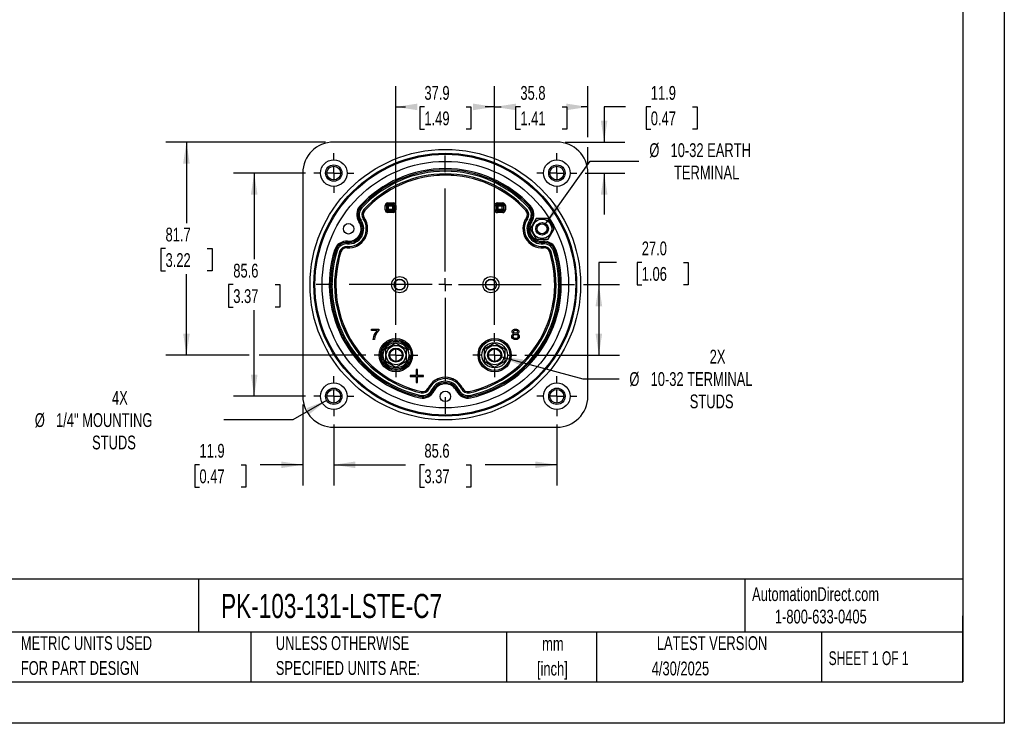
# Model space of a CAD drawing. Header units: millimetres. Extents: x 0 to 699, y 0 to 540.
# Tile 2 of 6: x 321 to 699, y 0 to 270. Entities that reach past the tile are written whole.
import ezdxf

# ---------------------------------------------------------------- set-up
doc = ezdxf.new("R2010")
doc.units = ezdxf.units.MM
doc.header["$LTSCALE"] = 2.5
doc.linetypes.add('CENTERX2', pattern=[20.32, 12.7, -2.54, 2.54, -2.54])
doc.layers.add('CENTER', color=40, linetype='CENTERX2')
doc.layers.add('DIMENSIONS', color=140, linetype='Continuous', lineweight=25)
doc.layers.add('TEXT', color=140, linetype='Continuous', lineweight=25)
doc.styles.add('SLDTEXTSTYLE0', font='TXT', dxfattribs={"width": 0.7})
doc.styles.add('SLDTEXTSTYLE1', font='TXT', dxfattribs={"width": 0.65})
doc.dimstyles.new('SLDDIMSTYLE0', dxfattribs={"dimtxt": 5.39502, "dimasz": 8.255, "dimexe": 0, "dimexo": 0.0625, "dimgap": 1.348755, "dimtad": 0, "dimtih": 1, "dimtoh": 1, "dimrnd": 1e-09, "dimzin": 12, "dimdsep": 46, "dimtxsty": 'SLDTEXTSTYLE0', "dimsah": 1, "dimcen": 0.09, "dimadec": 0, "dimazin": 3, "dimtfac": 1, "dimtofl": 0, "dimtmove": 0, "dimatfit": 3, "dimfxl": 0, "dimfrac": 2, "dimtolj": 1, "dimtzin": 12, "dimarcsym": 0})
doc.dimstyles.new('SLDDIMSTYLE3', dxfattribs={"dimtxt": 5.39502, "dimasz": 8.255, "dimexe": 0, "dimexo": 0.0625, "dimgap": 1.348755, "dimtad": 0, "dimtih": 1, "dimtoh": 1, "dimrnd": 1e-09, "dimzin": 4, "dimdsep": 46, "dimtxsty": 'SLDTEXTSTYLE0', "dimsah": 1, "dimcen": 0.09, "dimadec": 0, "dimazin": 1, "dimtfac": 1, "dimtofl": 0, "dimtmove": 0, "dimatfit": 3, "dimfxl": 0, "dimfrac": 2, "dimtolj": 1, "dimtzin": 12, "dimarcsym": 0})
doc.dimstyles.new('SLDDIMSTYLE4', dxfattribs={"dimtxt": 5.39502, "dimasz": 8.255, "dimexe": 0, "dimexo": 0.0625, "dimgap": 1.348755, "dimtad": 0, "dimtih": 1, "dimtoh": 1, "dimrnd": 1e-09, "dimzin": 12, "dimdsep": 46, "dimtxsty": 'SLDTEXTSTYLE0', "dimsah": 1, "dimcen": 0.09, "dimadec": 0, "dimazin": 3, "dimtfac": 1, "dimtmove": 0, "dimatfit": 0, "dimfxl": 0, "dimfrac": 2, "dimtolj": 1, "dimtzin": 12, "dimarcsym": 0})
doc.dimstyles.new('SLDDIMSTYLE6', dxfattribs={"dimtxt": 5.39502, "dimasz": 8.255, "dimexe": 0, "dimexo": 0.0625, "dimgap": 1.348755, "dimtad": 0, "dimtih": 1, "dimtoh": 1, "dimrnd": 1e-09, "dimzin": 12, "dimdsep": 46, "dimtxsty": 'SLDTEXTSTYLE0', "dimsah": 1, "dimcen": 0, "dimadec": 0, "dimazin": 3, "dimtfac": 1, "dimtofl": 0, "dimtmove": 0, "dimatfit": 3, "dimfxl": 0, "dimfrac": 2, "dimtolj": 1, "dimtzin": 12, "dimarcsym": 0})

# ---------------------------------------------------------------- blocks, each defined once
blk = doc.blocks.new('SW_NOTE_0_1')
at = {"layer": 'TEXT', "color": 0, "linetype": 'CENTERX2', "lineweight": 18, "char_height": 5.292, "attachment_point": 2, "style": 'SLDTEXTSTYLE0'}
for s, insert in [('mm', (7.11, 6.82)), ('[inch]', (6.9, -2.73))]:
    blk.add_mtext(s, dxfattribs=dict(at, insert=insert))
blk = doc.blocks.new('SW_NOTE_0_2')
at = {"layer": 'TEXT', "color": 0, "linetype": 'CENTERX2', "lineweight": 18, "char_height": 5.2917, "attachment_point": 1, "style": 'SLDTEXTSTYLE0'}
for s, insert in [('UNLESS OTHERWISE', (0, 6.82)), ('SPECIFIED UNITS ARE:', (0, -2.73))]:
    blk.add_mtext(s, dxfattribs=dict(at, insert=insert))
blk = doc.blocks.new('SW_NOTE_0_6')
at = {"layer": 'TEXT', "color": 0, "linetype": 'CENTERX2', "lineweight": 18, "char_height": 5.2917, "attachment_point": 1, "style": 'SLDTEXTSTYLE0'}
for s, insert in [('METRIC UNITS USED', (0, 6.82)), ('FOR PART DESIGN', (0, -2.73))]:
    blk.add_mtext(s, dxfattribs=dict(at, insert=insert))
blk = doc.blocks.new('_D_13')
at = {"layer": 'DIMENSIONS'}
for p, q in [((441.25, 114.64), (441.25, 91.22)), ((526.85, 114.64), (526.85, 91.22)), ((441.25, 99.16), (468.73, 99.16)), ((476.04, 99.16), (474.22, 99.16)), ((474.22, 99.16), (474.22, 90.58)), ((492.07, 99.16), (493.88, 99.16)), ((493.88, 99.16), (493.88, 90.58)), ((526.85, 99.16), (499.38, 99.16)), ((474.22, 90.58), (476.04, 90.58)), ((493.88, 90.58), (492.07, 90.58))]:
    blk.add_line(p, q, dxfattribs=at)
for points in [[(441.25, 99.16), (449.51, 97.89), (449.51, 100.43)], [(526.85, 99.16), (518.6, 100.43), (518.6, 97.89)]]:
    blk.add_solid(points, dxfattribs=at)
at = {"layer": 'DIMENSIONS', "char_height": 5.292, "attachment_point": 1, "style": 'SLDTEXTSTYLE0'}
for s, insert in [('85.6', (476.04, 107.19)), ('3.37', (476.04, 97.4))]:
    blk.add_mtext(s, dxfattribs=dict(at, insert=insert))
blk = doc.blocks.new('_D_14')
at = {"layer": 'DIMENSIONS'}
for p, q in [((553.16, 236.43), (544.98, 236.43)), ((544.98, 236.43), (544.98, 222.95)), ((562.89, 236.43), (561.07, 236.43)), ((561.07, 236.43), (561.07, 227.85)), ((578.92, 236.43), (580.73, 236.43)), ((580.73, 236.43), (580.73, 227.85)), ((561.07, 227.85), (562.89, 227.85)), ((580.73, 227.85), (578.92, 227.85)), ((530.08, 222.95), (552.92, 222.95)), ((537.67, 211.05), (552.92, 211.05)), ((544.98, 211.05), (544.98, 195.18))]:
    blk.add_line(p, q, dxfattribs=at)
for points in [[(544.98, 222.95), (546.25, 231.21), (543.71, 231.21)], [(544.98, 211.05), (543.71, 202.8), (546.25, 202.8)]]:
    blk.add_solid(points, dxfattribs=at)
at = {"layer": 'DIMENSIONS', "char_height": 5.292, "attachment_point": 1, "style": 'SLDTEXTSTYLE0'}
for s, insert in [('11.9', (562.89, 244.45)), ('0.47', (562.89, 234.67))]:
    blk.add_mtext(s, dxfattribs=dict(at, insert=insert))
blk = doc.blocks.new('_D_15')
at = {"layer": 'DIMENSIONS'}
for p, q in [((465.12, 152.79), (465.12, 244.36)), ((502.98, 152.79), (502.98, 244.36)), ((465.12, 236.43), (468.73, 236.43)), ((476.04, 236.43), (474.22, 236.43)), ((474.22, 236.43), (474.22, 227.85)), ((492.07, 236.43), (493.88, 236.43)), ((493.88, 236.43), (493.88, 227.85)), ((502.98, 236.43), (499.38, 236.43)), ((474.22, 227.85), (476.04, 227.85)), ((493.88, 227.85), (492.07, 227.85))]:
    blk.add_line(p, q, dxfattribs=at)
for points in [[(465.12, 236.43), (473.38, 235.16), (473.38, 237.7)], [(502.98, 236.43), (494.72, 237.7), (494.72, 235.16)]]:
    blk.add_solid(points, dxfattribs=at)
at = {"layer": 'DIMENSIONS', "char_height": 5.292, "attachment_point": 1, "style": 'SLDTEXTSTYLE0'}
for s, insert in [('37.9', (476.04, 244.45)), ('1.49', (476.04, 234.67))]:
    blk.add_mtext(s, dxfattribs=dict(at, insert=insert))
blk = doc.blocks.new('_D_16')
at = {"layer": 'DIMENSIONS'}
for p, q in [((502.98, 152.79), (502.98, 244.36)), ((538.75, 224.86), (538.75, 244.36)), ((502.98, 236.43), (505.54, 236.43)), ((512.85, 236.43), (511.04, 236.43)), ((511.04, 236.43), (511.04, 227.85)), ((528.88, 236.43), (530.69, 236.43)), ((530.69, 236.43), (530.69, 227.85)), ((538.75, 236.43), (536.19, 236.43)), ((511.04, 227.85), (512.85, 227.85)), ((530.69, 227.85), (528.88, 227.85)), ((538.75, 214.28), (538.75, 221.05))]:
    blk.add_line(p, q, dxfattribs=at)
for points in [[(502.98, 236.43), (511.23, 235.16), (511.23, 237.7)], [(538.75, 236.43), (530.5, 237.7), (530.5, 235.16)]]:
    blk.add_solid(points, dxfattribs=at)
at = {"layer": 'DIMENSIONS', "char_height": 5.292, "attachment_point": 1, "style": 'SLDTEXTSTYLE0'}
for s, insert in [('35.8', (512.85, 244.45)), ('1.41', (512.85, 234.67))]:
    blk.add_mtext(s, dxfattribs=dict(at, insert=insert))
blk = doc.blocks.new('_D_17')
at = {"layer": 'DIMENSIONS'}
for p, q in [((438.03, 222.95), (376.8, 222.95)), ((384.74, 222.95), (384.74, 191.87)), ((376.72, 182.09), (374.91, 182.09)), ((374.91, 182.09), (374.91, 173.51)), ((392.75, 182.09), (394.56, 182.09)), ((394.56, 182.09), (394.56, 173.51)), ((374.91, 173.51), (376.72, 173.51)), ((384.74, 141.22), (384.74, 172.31)), ((394.56, 173.51), (392.75, 173.51)), ((408.82, 141.22), (376.8, 141.22)), ((453.56, 141.22), (412.63, 141.22))]:
    blk.add_line(p, q, dxfattribs=at)
for points in [[(384.74, 222.95), (383.47, 214.7), (386.01, 214.7)], [(384.74, 141.22), (386.01, 149.48), (383.47, 149.48)]]:
    blk.add_solid(points, dxfattribs=at)
at = {"layer": 'DIMENSIONS', "char_height": 5.292, "attachment_point": 1, "style": 'SLDTEXTSTYLE0'}
for s, insert in [('81.7', (376.72, 190.12)), ('3.22', (376.72, 180.33))]:
    blk.add_mtext(s, dxfattribs=dict(at, insert=insert))
blk = doc.blocks.new('_D_18')
at = {"layer": 'DIMENSIONS'}
for p, q in [((429.35, 122.23), (429.35, 91.22)), ((441.25, 114.64), (441.25, 91.22)), ((389.73, 99.16), (387.92, 99.16)), ((387.92, 99.16), (387.92, 90.58)), ((405.76, 99.16), (407.58, 99.16)), ((407.58, 99.16), (407.58, 90.58)), ((429.35, 99.16), (413.07, 99.16)), ((441.25, 99.16), (457.13, 99.16)), ((387.92, 90.58), (389.73, 90.58)), ((407.58, 90.58), (405.76, 90.58))]:
    blk.add_line(p, q, dxfattribs=at)
for points in [[(429.35, 99.16), (421.1, 100.43), (421.1, 97.89)], [(441.25, 99.16), (449.51, 97.89), (449.51, 100.43)]]:
    blk.add_solid(points, dxfattribs=at)
at = {"layer": 'DIMENSIONS', "char_height": 5.292, "attachment_point": 1, "style": 'SLDTEXTSTYLE0'}
for s, insert in [('11.9', (389.73, 107.19)), ('0.47', (389.73, 97.4))]:
    blk.add_mtext(s, dxfattribs=dict(at, insert=insert))
blk = doc.blocks.new('_D_19')
at = {"layer": 'DIMENSIONS'}
for p, q in [((438.52, 123.88), (425.6, 116.42)), ((425.6, 116.42), (399.08, 116.42))]:
    blk.add_line(p, q, dxfattribs=at)
blk.add_solid([(438.52, 123.88), (430.74, 120.85), (432.01, 118.65)], dxfattribs=at)
at = {"layer": 'DIMENSIONS', "attachment_point": 1, "style": 'SLDTEXTSTYLE0'}
for s, insert, char_height in [('4X', (356.18, 127.52), 5.292), ('%%c', (326.56, 118.95), 5.292), ('1/4" MOUNTING', (334.71, 118.95), 5.2917), ('STUDS', (348.54, 110.37), 5.292)]:
    blk.add_mtext(s, dxfattribs=dict(at, insert=insert, char_height=char_height))
blk = doc.blocks.new('_D_20')
at = {"layer": 'DIMENSIONS'}
for p, q in [((522.56, 191.65), (539.62, 215.67)), ((539.62, 215.67), (558.35, 215.67))]:
    blk.add_line(p, q, dxfattribs=at)
blk.add_solid([(522.56, 191.65), (528.37, 197.64), (526.3, 199.11)], dxfattribs=at)
at = {"layer": 'DIMENSIONS', "attachment_point": 1, "style": 'SLDTEXTSTYLE0'}
for s, insert, char_height in [('%%c', (562.32, 222.49), 5.292), ('10-32 EARTH', (570.46, 222.49), 5.2917), ('TERMINAL', (571.79, 213.92), 5.292)]:
    blk.add_mtext(s, dxfattribs=dict(at, insert=insert, char_height=char_height))
blk = doc.blocks.new('_D_21')
at = {"layer": 'DIMENSIONS'}
for p, q in [((430.44, 211.05), (402.79, 211.05)), ((410.73, 211.05), (410.73, 178.04)), ((402.71, 168.25), (400.9, 168.25)), ((400.9, 168.25), (400.9, 159.68)), ((418.74, 168.25), (420.56, 168.25)), ((420.56, 168.25), (420.56, 159.68)), ((400.9, 159.68), (402.71, 159.68)), ((420.56, 159.68), (418.74, 159.68)), ((410.73, 125.45), (410.73, 158.47)), ((430.44, 125.45), (402.79, 125.45))]:
    blk.add_line(p, q, dxfattribs=at)
for points in [[(410.73, 211.05), (409.46, 202.8), (412, 202.8)], [(410.73, 125.45), (412, 133.71), (409.46, 133.71)]]:
    blk.add_solid(points, dxfattribs=at)
at = {"layer": 'DIMENSIONS', "char_height": 5.292, "attachment_point": 1, "style": 'SLDTEXTSTYLE0'}
for s, insert in [('85.6', (402.71, 176.28)), ('3.37', (402.71, 166.5))]:
    blk.add_mtext(s, dxfattribs=dict(at, insert=insert))
blk = doc.blocks.new('_D_22')
at = {"layer": 'DIMENSIONS'}
for p, q in [((505.59, 140.52), (536.8, 132.16)), ((536.8, 132.16), (550.69, 132.16))]:
    blk.add_line(p, q, dxfattribs=at)
blk.add_solid([(505.59, 140.52), (513.23, 137.16), (513.89, 139.61)], dxfattribs=at)
at = {"layer": 'DIMENSIONS', "attachment_point": 1, "style": 'SLDTEXTSTYLE0'}
for s, insert, char_height in [('2X', (585.47, 143.27), 5.292), ('%%c', (554.66, 134.69), 5.292), ('10-32 TERMINAL', (562.81, 134.69), 5.2917), ('STUDS', (577.83, 126.12), 5.292)]:
    blk.add_mtext(s, dxfattribs=dict(at, insert=insert, char_height=char_height))
blk = doc.blocks.new('_D_23')
at = {"layer": 'DIMENSIONS'}
for p, q in [((549.69, 176.77), (542.96, 176.77)), ((542.96, 176.77), (542.96, 168.25)), ((559.42, 176.77), (557.61, 176.77)), ((557.61, 176.77), (557.61, 168.2)), ((575.45, 176.77), (577.26, 176.77)), ((577.26, 176.77), (577.26, 168.2)), ((537.06, 168.25), (550.9, 168.25)), ((542.96, 168.25), (542.96, 141.22)), ((557.61, 168.2), (559.42, 168.2)), ((577.26, 168.2), (575.45, 168.2)), ((514.54, 141.22), (550.9, 141.22))]:
    blk.add_line(p, q, dxfattribs=at)
for points in [[(542.96, 168.25), (541.69, 160), (544.23, 160)], [(542.96, 141.22), (544.23, 149.48), (541.69, 149.48)]]:
    blk.add_solid(points, dxfattribs=at)
at = {"layer": 'DIMENSIONS', "char_height": 5.292, "attachment_point": 1, "style": 'SLDTEXTSTYLE0'}
for s, insert in [('27.0', (559.42, 184.8)), ('1.06', (559.42, 175.02))]:
    blk.add_mtext(s, dxfattribs=dict(at, insert=insert))
blk = doc.blocks.new('SW_CENTERMARKSYMBOL_1')
at = {"layer": 'CENTER', "color": 0}
for p, q in [((0, 5.08), (0, 8.39)), ((-5.08, 0), (-8.39, 0)), ((0, 0), (-2.54, 0)), ((0, 0), (0, 2.54)), ((0, 0), (0, -2.54)), ((0, 0), (2.54, 0)), ((5.08, 0), (8.39, 0)), ((0, -5.08), (0, -8.39))]:
    blk.add_line(p, q, dxfattribs=at)
blk = doc.blocks.new('SW_CENTERMARKSYMBOL_2')
at = {"layer": 'CENTER', "color": 0}
for p, q in [((0, 5.08), (0, 7.64)), ((-5.08, 0), (-7.64, 0)), ((0, 0), (-2.54, 0)), ((0, 0), (0, 2.54)), ((0, 0), (0, -2.54)), ((0, 0), (2.54, 0)), ((5.08, 0), (7.64, 0)), ((0, -5.08), (0, -7.64))]:
    blk.add_line(p, q, dxfattribs=at)
blk = doc.blocks.new('SW_CENTERMARKSYMBOL_3')
at = {"layer": 'CENTER', "color": 0}
for p, q in [((0, 5.08), (0, 8.39)), ((-5.08, 0), (-8.39, 0)), ((0, 0), (-2.54, 0)), ((0, 0), (0, 2.54)), ((0, 0), (0, -2.54)), ((0, 0), (2.54, 0)), ((5.08, 0), (8.39, 0)), ((0, -5.08), (0, -8.39))]:
    blk.add_line(p, q, dxfattribs=at)
blk = doc.blocks.new('SW_CENTERMARKSYMBOL_4')
at = {"layer": 'CENTER', "color": 0}
for p, q in [((0, 5.08), (0, 7.64)), ((-5.08, 0), (-7.64, 0)), ((0, 0), (-2.54, 0)), ((0, 0), (0, 2.54)), ((0, 0), (0, -2.54)), ((0, 0), (2.54, 0)), ((5.08, 0), (7.64, 0)), ((0, -5.08), (0, -7.64))]:
    blk.add_line(p, q, dxfattribs=at)
blk = doc.blocks.new('SW_CENTERMARKSYMBOL_5')
at = {"layer": 'CENTER', "color": 0}
for p, q in [((0, 5.08), (0, 7.64)), ((-5.08, 0), (-7.64, 0)), ((0, 0), (-2.54, 0)), ((0, 0), (0, 2.54)), ((0, 0), (0, -2.54)), ((0, 0), (2.54, 0)), ((5.08, 0), (7.64, 0)), ((0, -5.08), (0, -7.64))]:
    blk.add_line(p, q, dxfattribs=at)
blk = doc.blocks.new('SW_CENTERMARKSYMBOL_6')
at = {"layer": 'CENTER', "color": 0}
for p, q in [((0, 5.08), (0, 7.64)), ((-5.08, 0), (-7.64, 0)), ((0, 0), (-2.54, 0)), ((0, 0), (0, 2.54)), ((0, 0), (0, -2.54)), ((0, 0), (2.54, 0)), ((5.08, 0), (7.64, 0)), ((0, -5.08), (0, -7.64))]:
    blk.add_line(p, q, dxfattribs=at)
blk = doc.blocks.new('SW_CENTERMARKSYMBOL_7')
at = {"layer": 'CENTER', "color": 0}
for p, q in [((0, 5.08), (0, 49.83)), ((-5.08, 0), (-49.83, 0)), ((0, 0), (-2.54, 0)), ((0, 0), (0, 2.54)), ((0, 0), (0, -2.54)), ((0, 0), (2.54, 0)), ((5.08, 0), (49.83, 0)), ((0, -5.08), (0, -49.83))]:
    blk.add_line(p, q, dxfattribs=at)

msp = doc.modelspace()

# ---------------------------------------------------------------- linework, layer by layer
at = {"color": 7, "linetype": 'Continuous'}
for p, q in [((698.506, 539.757), (698.506, 0.007)), ((698.506, 0.007), (0.006, 0.007))]:
    msp.add_line(p, q, dxfattribs=at)
for p, q in [((526.902, 222.954), (441.202, 222.954)), ((429.352, 211.104), (429.352, 125.404)), ((538.752, 125.404), (538.752, 211.104)), ((451.663, 198.062), (451.672, 198.053)), ((451.672, 198.053), (452.04, 197.714)), ((452.783, 197.031), (453.15, 196.692)), ((453.16, 196.684), (453.15, 196.692)), ((460.997, 196.92), (460.997, 198.588)), ((460.997, 198.588), (461.497, 198.588)), ((460.997, 196.92), (461.497, 196.92)), ((461.497, 198.588), (461.497, 196.92)), ((461.737, 198.348), (461.497, 198.588)), ((461.497, 196.92), (461.737, 197.16)), ((461.737, 197.16), (461.737, 198.348)), ((462.237, 198.348), (461.737, 198.348)), ((461.737, 197.16), (462.237, 197.16)), ((461.997, 199.588), (464.088, 199.588)), ((461.997, 199.588), (461.997, 199.088)), ((461.997, 199.088), (464.088, 199.088)), ((461.997, 199.088), (462.237, 198.848)), ((462.237, 196.66), (461.997, 196.42)), ((462.237, 198.848), (463.849, 198.848)), ((462.237, 198.348), (462.237, 198.848)), ((462.237, 197.16), (462.237, 198.348)), ((463.849, 198.348), (462.237, 198.348)), ((462.237, 196.66), (462.237, 197.16)), ((462.237, 197.16), (463.849, 197.16)), ((463.849, 196.66), (462.237, 196.66)), ((463.849, 198.848), (464.088, 199.088)), ((463.849, 198.848), (463.849, 198.348)), ((464.349, 198.348), (463.849, 198.348)), ((463.849, 198.348), (463.849, 197.16)), ((463.849, 197.16), (463.849, 196.66)), ((463.849, 197.16), (464.349, 197.16)), ((464.088, 196.42), (463.849, 196.66)), ((464.088, 199.088), (464.088, 199.588)), ((464.588, 198.588), (464.349, 198.348)), ((464.349, 198.348), (464.349, 197.16)), ((464.349, 197.16), (464.588, 196.92)), ((465.088, 198.588), (464.588, 198.588)), ((464.588, 196.92), (464.588, 198.588)), ((465.088, 196.92), (464.588, 196.92)), ((465.088, 198.588), (465.088, 196.92)), ((503.011, 196.915), (503.011, 198.593)), ((503.011, 198.593), (503.51, 198.593)), ((503.011, 196.915), (503.51, 196.915)), ((503.51, 198.593), (503.51, 196.915)), ((503.755, 198.348), (503.51, 198.593)), ((503.51, 196.915), (503.755, 197.16)), ((503.755, 197.16), (503.755, 198.348)), ((504.255, 198.348), (503.755, 198.348)), ((503.755, 197.16), (504.255, 197.16)), ((504.01, 199.593), (506.112, 199.593)), ((504.01, 199.593), (504.01, 199.093)), ((504.01, 199.093), (506.112, 199.093)), ((504.01, 199.093), (504.255, 198.848)), ((504.255, 196.66), (504.01, 196.415)), ((504.255, 198.848), (505.867, 198.848)), ((504.255, 198.348), (504.255, 198.848)), ((505.867, 198.348), (504.255, 198.348)), ((504.255, 198.348), (504.255, 197.16)), ((504.255, 196.66), (504.255, 197.16)), ((504.255, 197.16), (505.867, 197.16)), ((505.867, 196.66), (504.255, 196.66)), ((505.867, 198.848), (506.112, 199.093)), ((505.867, 198.848), (505.867, 198.348)), ((506.367, 198.348), (505.867, 198.348)), ((505.867, 197.16), (505.867, 198.348)), ((505.867, 197.16), (505.867, 196.66)), ((505.867, 197.16), (506.367, 197.16)), ((506.112, 196.415), (505.867, 196.66)), ((506.112, 199.593), (506.112, 199.093)), ((506.612, 198.593), (506.367, 198.348)), ((506.367, 198.348), (506.367, 197.16)), ((506.367, 197.16), (506.612, 196.915)), ((507.112, 198.593), (506.612, 198.593)), ((506.612, 196.915), (506.612, 198.593)), ((506.612, 196.915), (507.112, 196.915)), ((507.112, 198.593), (507.112, 196.915)), ((514.944, 196.684), (514.953, 196.692)), ((515.321, 197.031), (514.953, 196.692)), ((516.431, 198.053), (516.063, 197.714)), ((516.441, 198.062), (516.431, 198.053)), ((451.288, 192.683), (451.299, 192.69)), ((451.299, 192.69), (451.71, 192.975)), ((452.54, 193.548), (452.951, 193.832)), ((452.962, 193.84), (452.951, 193.832)), ((461.997, 195.92), (461.997, 196.42)), ((464.088, 196.42), (461.997, 196.42)), ((464.088, 195.92), (461.997, 195.92)), ((464.088, 195.92), (464.088, 196.42)), ((504.01, 195.915), (504.01, 196.415)), ((506.112, 196.415), (504.01, 196.415)), ((506.112, 195.915), (504.01, 195.915)), ((506.112, 195.915), (506.112, 196.415)), ((515.153, 193.832), (515.142, 193.84)), ((515.564, 193.548), (515.153, 193.832)), ((516.805, 192.69), (516.394, 192.975)), ((518.852, 193.679), (516.542, 189.679)), ((516.805, 192.69), (516.816, 192.683)), ((523.47, 193.679), (518.852, 193.679)), ((525.78, 189.679), (523.47, 193.679)), ((516.542, 189.679), (518.852, 185.679)), ((523.47, 185.679), (525.78, 189.679)), ((518.852, 185.679), (523.47, 185.679)), ((442.043, 181.4), (442.056, 181.396)), ((442.056, 181.396), (442.533, 181.247)), ((446.35, 182.399), (446.349, 182.386)), ((446.391, 182.897), (446.35, 182.399)), ((446.513, 184.401), (446.472, 183.903)), ((446.513, 184.401), (446.514, 184.414)), ((521.59, 184.414), (521.591, 184.401)), ((521.591, 184.401), (521.631, 183.903)), ((521.713, 182.897), (521.754, 182.399)), ((521.755, 182.386), (521.754, 182.399)), ((526.048, 181.396), (525.571, 181.247)), ((526.06, 181.4), (526.048, 181.396)), ((443.496, 180.946), (443.973, 180.796)), ((443.985, 180.792), (443.973, 180.796)), ((524.118, 180.792), (524.131, 180.796)), ((524.608, 180.946), (524.131, 180.796)), ((455.687, 150.698), (455.687, 151.17)), ((455.687, 151.17), (458.561, 151.17)), ((458.561, 151.17), (458.561, 150.788)), ((457.861, 150.698), (455.687, 150.698)), ((456.868, 147.222), (456.307, 147.222)), ((465.124, 145.872), (461.097, 143.547)), ((461.097, 143.547), (461.097, 138.897)), ((469.151, 143.547), (465.124, 145.872)), ((469.151, 138.897), (469.151, 143.547)), ((502.98, 145.872), (498.953, 143.547)), ((498.953, 143.547), (498.953, 138.897)), ((507.007, 143.547), (502.98, 145.872)), ((507.007, 138.897), (507.007, 143.547)), ((461.097, 138.897), (465.124, 136.572)), ((465.124, 136.572), (469.151, 138.897)), ((498.953, 138.897), (502.98, 136.572)), ((502.98, 136.572), (507.007, 138.897)), ((470.624, 133.472), (470.624, 132.972)), ((472.874, 133.472), (470.624, 133.472)), ((470.624, 132.972), (472.874, 132.972)), ((473.374, 135.722), (472.874, 135.722)), ((472.874, 135.722), (472.874, 133.472)), ((472.874, 132.972), (472.874, 130.722)), ((473.374, 133.472), (473.374, 135.722)), ((475.624, 133.472), (473.374, 133.472)), ((473.374, 132.972), (475.624, 132.972)), ((473.374, 130.722), (473.374, 132.972)), ((475.624, 132.972), (475.624, 133.472)), ((472.874, 130.722), (473.374, 130.722)), ((477.439, 128.537), (477.451, 128.531)), ((477.903, 128.317), (477.451, 128.531)), ((490.201, 128.317), (490.653, 128.531)), ((490.653, 128.531), (490.665, 128.537)), ((474.435, 125.313), (474.432, 125.301)), ((474.545, 125.801), (474.435, 125.313)), ((474.874, 127.274), (474.765, 126.786)), ((474.874, 127.274), (474.877, 127.286)), ((479.266, 127.671), (478.814, 127.885)), ((479.278, 127.665), (479.266, 127.671)), ((488.838, 127.671), (488.826, 127.665)), ((488.838, 127.671), (489.29, 127.885)), ((493.227, 127.286), (493.229, 127.274)), ((493.339, 126.786), (493.229, 127.274)), ((493.668, 125.313), (493.559, 125.801)), ((493.671, 125.301), (493.668, 125.313)), ((441.202, 113.554), (526.902, 113.554))]:
    msp.add_line(p, q)
at = {"flags": 128}
for points in [[(510.362, 149.391), (510.109, 149.502), (509.917, 149.646), (509.786, 149.823), (509.698, 150.143), (509.737, 150.489), (509.896, 150.789), (510.172, 151.035), (510.533, 151.188), (510.973, 151.238), (511.412, 151.187), (511.774, 151.033), (512.053, 150.786), (512.216, 150.489), (512.26, 150.149), (512.178, 149.83), (512.049, 149.65), (511.858, 149.504), (511.607, 149.391)], [(511.607, 149.391), (511.99, 149.22), (512.26, 148.964), (512.41, 148.64), (512.439, 148.26), (512.326, 147.859), (512.06, 147.52), (511.667, 147.275), (511.178, 147.162), (510.633, 147.181), (510.172, 147.332), (509.81, 147.612), (509.587, 147.972), (509.527, 148.544), (509.599, 148.808), (509.737, 149.032)], [(509.737, 149.032), (510.041, 149.275), (510.362, 149.391)], [(511.632, 147.784), (511.344, 147.615), (510.99, 147.558), (510.621, 147.621), (510.314, 147.807), (510.13, 148.092), (510.079, 148.411), (510.148, 148.706), (510.33, 148.949)], [(511.5, 149.758), (511.335, 149.65), (511.138, 149.592), (510.705, 149.62), (510.528, 149.704), (510.385, 149.834), (510.293, 149.992), (510.254, 150.178), (510.296, 150.437), (510.46, 150.654)], [(510.33, 148.949), (510.542, 149.09), (510.791, 149.165), (511.074, 149.174), (511.335, 149.118), (511.559, 148.998), (511.74, 148.822), (511.849, 148.609), (511.886, 148.363), (511.824, 148.042), (511.632, 147.784)], [(510.46, 150.654), (510.625, 150.763), (510.819, 150.822), (511.25, 150.792), (511.43, 150.7), (511.576, 150.563), (511.667, 150.4), (511.701, 150.213), (511.655, 149.964), (511.5, 149.758)]]:
    msp.add_lwpolyline(points, dxfattribs=at)
for centre, radius in [((484.052, 168.26), 51.889), ((484.052, 168.254), 50.389), ((484.052, 168.254), 50.011), ((441.252, 211.054), 5.1), ((484.052, 168.259), 47.291), ((526.852, 211.054), 5.1), ((441.252, 211.054), 3.15), ((441.252, 211.054), 2.65), ((526.852, 211.054), 3.15), ((526.852, 211.054), 2.65), ((521.161, 189.679), 3.719), ((446.943, 189.679), 2), ((521.161, 189.679), 2.413), ((521.161, 189.679), 1.913), ((466.552, 168.254), 3.097), ((466.552, 168.254), 2.099), ((466.552, 168.254), 2.023), ((501.552, 168.254), 3.097), ((501.552, 168.254), 2.099), ((501.552, 168.254), 2.023), ((465.124, 141.222), 6.389), ((502.98, 141.222), 6.389), ((465.124, 141.222), 5.889), ((465.124, 141.222), 5.85), ((465.124, 141.222), 4.88), ((465.124, 141.222), 3.727), ((465.124, 141.222), 2.7), ((465.124, 141.222), 2.413), ((502.98, 141.222), 5.889), ((502.98, 141.222), 5.85), ((502.98, 141.222), 4.88), ((502.98, 141.222), 3.727), ((502.98, 141.222), 2.7), ((502.98, 141.222), 2.413), ((441.252, 125.454), 5.1), ((441.252, 125.454), 3.15), ((526.852, 125.454), 5.1), ((526.852, 125.454), 3.15), ((441.252, 125.454), 2.65), ((484.052, 125.404), 2), ((526.852, 125.454), 2.65)]:
    msp.add_circle(centre, radius)
for centre, radius, start, end in [((441.202, 211.104), 11.85, 90, 180), ((526.902, 211.104), 11.85, 360, 90), ((484.052, 168.254), 44.5, 42.62309, 137.37691), ((484.052, 168.254), 44.017, 42.62309, 137.37691), ((484.052, 168.254), 44.004, 42.62309, 137.37691), ((484.052, 168.254), 43.504, 42.62309, 137.37691), ((484.052, 168.254), 42.496, 42.62309, 137.37691), ((484.052, 168.254), 41.996, 42.62309, 137.37691), ((484.052, 168.254), 41.983, 42.62309, 137.37691), ((454.84, 195.138), 4.8, 137.37691, 214.65403), ((454.84, 195.138), 4.317, 137.37691, 214.65403), ((454.84, 195.138), 4.304, 137.37691, 214.65403), ((454.84, 195.138), 3.804, 137.37691, 214.65403), ((454.84, 195.138), 2.796, 137.37691, 214.65403), ((454.84, 195.138), 2.296, 137.37691, 214.65403), ((454.84, 195.138), 2.283, 137.37691, 214.65403), ((461.997, 198.588), 1, 89.99706, 180.00294), ((461.997, 196.92), 1, 179.99706, 270.00294), ((461.997, 198.588), 0.5, 89.97564, 180.02436), ((461.997, 196.92), 0.5, 179.97564, 270.02436), ((462.237, 198.348), 0.5, 90.02044, 179.97956), ((462.237, 197.16), 0.5, 180.02044, 269.97956), ((463.849, 198.348), 0.5, 0.02044, 89.97956), ((463.849, 197.16), 0.5, 270.02044, 359.97956), ((464.088, 198.588), 1, 359.99706, 90.00294), ((464.088, 198.588), 0.5, 359.97564, 90.02436), ((464.088, 196.92), 1, 269.99706, 0.00294), ((464.088, 196.92), 0.5, 269.97564, 0.02436), ((504.01, 198.593), 1, 89.99706, 180.00294), ((504.01, 196.915), 1, 179.99706, 270.00294), ((504.01, 198.593), 0.5, 89.97564, 180.02436), ((504.01, 196.915), 0.5, 179.97564, 270.02436), ((504.255, 198.348), 0.5, 90.02044, 179.97956), ((504.255, 197.16), 0.5, 180.02044, 269.97956), ((505.867, 198.348), 0.5, 0.02044, 89.97956), ((505.867, 197.16), 0.5, 270.02044, 359.97956), ((506.112, 198.593), 1, 359.99706, 90.00294), ((506.112, 198.593), 0.5, 359.97564, 90.02436), ((506.112, 196.915), 1, 269.99706, 0.00294), ((506.112, 196.915), 0.5, 269.97564, 0.02436), ((513.264, 195.138), 2.283, 325.34597, 42.62309), ((513.264, 195.138), 2.296, 325.34597, 42.62309), ((513.264, 195.138), 2.796, 325.34597, 42.62309), ((513.264, 195.138), 3.804, 325.34597, 42.62309), ((513.264, 195.138), 4.304, 325.34597, 42.62309), ((513.264, 195.138), 4.317, 325.34597, 42.62309), ((513.264, 195.138), 4.8, 325.34597, 42.62309), ((446.943, 189.679), 7.317, 265.34597, 34.65403), ((446.943, 189.679), 7.304, 265.34597, 34.65403), ((446.943, 189.679), 6.804, 265.34597, 34.65403), ((446.943, 189.679), 5.796, 265.34597, 34.65403), ((446.943, 189.679), 5.296, 265.34597, 34.65403), ((446.943, 189.679), 5.283, 265.34597, 34.65403), ((521.161, 189.679), 7.317, 145.34597, 274.65403), ((521.161, 189.679), 7.304, 145.34597, 274.65403), ((521.161, 189.679), 6.804, 145.34597, 274.65403), ((521.161, 189.679), 5.796, 145.34597, 274.65403), ((521.161, 189.679), 5.296, 145.34597, 274.65403), ((521.161, 189.679), 5.283, 145.34597, 274.65403), ((446.943, 189.679), 4.8, 265.34597, 34.65403), ((521.161, 189.679), 4.8, 145.34597, 274.65403), ((484.052, 168.254), 44.5, 162.62309, 257.37691), ((484.052, 168.254), 44.017, 162.62309, 257.37691), ((484.052, 168.254), 44.004, 162.62309, 257.37691), ((446.164, 180.111), 4.8, 85.34597, 162.62309), ((446.164, 180.111), 4.317, 85.34597, 162.62309), ((446.164, 180.111), 4.304, 85.34597, 162.62309), ((446.164, 180.111), 3.804, 85.34597, 162.62309), ((446.164, 180.111), 2.796, 85.34597, 162.62309), ((446.164, 180.111), 2.296, 85.34597, 162.62309), ((446.164, 180.111), 2.283, 85.34597, 162.62309), ((484.052, 168.254), 44.004, 282.62309, 17.37691), ((484.052, 168.254), 44.017, 282.62309, 17.37691), ((484.052, 168.254), 44.5, 282.62309, 17.37691), ((521.94, 180.111), 4.8, 17.37691, 94.65403), ((521.94, 180.111), 4.317, 17.37691, 94.65403), ((521.94, 180.111), 4.304, 17.37691, 94.65403), ((521.94, 180.111), 3.804, 17.37691, 94.65403), ((521.94, 180.111), 2.796, 17.37691, 94.65403), ((521.94, 180.111), 2.296, 17.37691, 94.65403), ((521.94, 180.111), 2.283, 17.37691, 94.65403), ((484.052, 168.254), 43.504, 162.62309, 257.37691), ((484.052, 168.254), 42.496, 162.62309, 257.37691), ((484.052, 168.254), 41.996, 162.62309, 257.37691), ((484.052, 168.254), 41.983, 162.62309, 257.37691), ((484.052, 168.254), 41.983, 282.62309, 17.37691), ((484.052, 168.254), 41.996, 282.62309, 17.37691), ((484.052, 168.254), 42.496, 282.62309, 17.37691), ((484.052, 168.254), 43.504, 282.62309, 17.37691), ((461.999, 146.763), 5.711, 136.43875, 175.38686), ((462.711, 146.634), 5.873, 134.97129, 174.24816), ((484.052, 125.404), 7.317, 25.34597, 154.65403), ((484.052, 125.404), 7.304, 25.34597, 154.65403), ((475.376, 129.514), 2.296, 257.37691, 334.65403), ((475.376, 129.514), 2.283, 257.37691, 334.65403), ((484.052, 125.404), 6.804, 25.34597, 154.65403), ((484.052, 125.404), 5.796, 25.34597, 154.65403), ((484.052, 125.404), 5.296, 25.34597, 154.65403), ((484.052, 125.404), 5.283, 25.34597, 154.65403), ((484.052, 125.404), 4.8, 25.34597, 154.65403), ((492.728, 129.514), 2.296, 205.34597, 282.62309), ((492.728, 129.514), 2.283, 205.34597, 282.62309), ((441.202, 125.404), 11.85, 180, 270), ((475.376, 129.514), 4.8, 257.37691, 334.65403), ((475.376, 129.514), 4.317, 257.37691, 334.65403), ((475.376, 129.514), 4.304, 257.37691, 334.65403), ((475.376, 129.514), 3.804, 257.37691, 334.65403), ((475.376, 129.514), 2.796, 257.37691, 334.65403), ((492.728, 129.514), 4.8, 205.34597, 282.62309), ((492.728, 129.514), 4.317, 205.34597, 282.62309), ((492.728, 129.514), 4.304, 205.34597, 282.62309), ((492.728, 129.514), 3.804, 205.34597, 282.62309), ((492.728, 129.514), 2.796, 205.34597, 282.62309), ((526.902, 125.404), 11.85, 270, 360)]:
    msp.add_arc(centre, radius, start, end)
at = {"layer": 'CENTER'}
msp.add_circle((465.124, 141.222), 5.365, dxfattribs=at)
at = {"layer": 'TEXT'}
for p, q in [((682.625, 523.875), (682.625, 15.875)), ((682.625, 55.315), (15.875, 55.315)), ((389.397, 55.315), (389.397, 34.925)), ((598.938, 55.315), (598.938, 34.925)), ((682.625, 15.875), (682.625, 41.275)), ((682.625, 34.925), (15.875, 34.925)), ((409.45, 34.925), (409.45, 15.875)), ((507.561, 34.925), (507.561, 15.875)), ((542.03, 34.925), (542.03, 15.875)), ((628.372, 34.925), (628.372, 15.875)), ((15.875, 15.875), (682.625, 15.875))]:
    msp.add_line(p, q, dxfattribs=at)

# ---------------------------------------------------------------- block references
at = {"layer": 'CENTER'}
for name, p in [('SW_CENTERMARKSYMBOL_5', (441.252, 211.054)), ('SW_CENTERMARKSYMBOL_7', (484.052, 168.254)), ('SW_CENTERMARKSYMBOL_6', (526.852, 211.054)), ('SW_CENTERMARKSYMBOL_3', (465.124, 141.222)), ('SW_CENTERMARKSYMBOL_1', (502.98, 141.222)), ('SW_CENTERMARKSYMBOL_4', (441.252, 125.454)), ('SW_CENTERMARKSYMBOL_2', (526.852, 125.454))]:
    msp.add_blockref(name, p, dxfattribs=at)
at = {"layer": 'TEXT', "linetype": 'CENTERX2', "lineweight": 18}
for name, p in [('SW_NOTE_0_6', (321.196, 26.589)), ('SW_NOTE_0_2', (419.02, 26.589)), ('SW_NOTE_0_1', (518.215, 26.353))]:
    msp.add_blockref(name, p, dxfattribs=at)

# ---------------------------------------------------------------- texts
for s, insert, char_height, attachment_point, style in [('PK-103-131-LSTE-C7', (398.019, 49.648), 9.26042, 1, 'SLDTEXTSTYLE0'), ('AutomationDirect.com', (601.737, 52.191), 5.29167, 1, 'SLDTEXTSTYLE0'), ('1-800-633-0405', (610.479, 43.593), 5.29167, 1, 'SLDTEXTSTYLE0'), ('LATEST VERSION', (586.38, 33.41), 5.29167, 2, 'SLDTEXTSTYLE0'), ('SHEET 1 OF 1', (631.103, 27.629), 5.29167, 1, 'SLDTEXTSTYLE1'), ('4/30/2025', (574.254, 23.682), 5.2917, 2, 'SLDTEXTSTYLE0')]:
    msp.add_mtext(s, dxfattribs=dict(at, insert=insert, char_height=char_height, attachment_point=attachment_point, style=style))

# ---------------------------------------------------------------- dimensions: what is measured, and where the dimension line sits
at = {"layer": 'DIMENSIONS'}
for base, p1, p2, picture, middle in [((502.98, 236.426), (465.124, 149.612), (502.98, 149.612), '_D_15', (484.052, 236.426)), ((526.852, 99.157), (441.252, 117.814), (526.852, 117.814), '_D_13', (484.052, 99.157))]:
    dim = msp.add_linear_dim(base=base, p1=p1, p2=p2, dimstyle='SLDDIMSTYLE0', dxfattribs=at)
    dim.commit()
    dim.dimension.update_dxf_attribs({"geometry": picture, "text_midpoint": middle, "dimtype": 160})
for base, p1, p2, angle, dimstyle, picture, middle in [((502.98, 236.426), (538.752, 211.104), (502.98, 149.612), 360, 'SLDDIMSTYLE0', '_D_16', (520.866, 236.426)), ((544.978, 211.054), (526.902, 222.954), (534.492, 211.054), 90, 'SLDDIMSTYLE4', '_D_14', (544.978, 236.426)), ((384.736, 141.222), (441.202, 222.954), (456.734, 141.222), 90, 'SLDDIMSTYLE0', '_D_17', (384.736, 182.088)), ((410.729, 211.054), (433.612, 125.454), (433.612, 211.054), 90, 'SLDDIMSTYLE0', '_D_21', (410.729, 168.254)), ((542.962, 141.222), (533.884, 168.254), (511.37, 141.222), 90, 'SLDDIMSTYLE3', '_D_23', (542.962, 176.772)), ((429.352, 99.157), (441.252, 117.814), (429.352, 125.404), 360, 'SLDDIMSTYLE4', '_D_18', (397.748, 99.157))]:
    dim = msp.add_linear_dim(base=base, p1=p1, p2=p2, angle=angle, dimstyle=dimstyle, dxfattribs=at)
    dim.commit()
    dim.dimension.update_dxf_attribs({"geometry": picture, "text_midpoint": middle, "dimtype": 160})
for p1, p2, text, picture, middle in [((519.764, 187.712), (522.558, 191.646), '%%c10-32 EARTH\\PTERMINAL', '_D_20', (590.131, 215.669)), ((500.372, 141.921), (505.588, 140.523), '2X\\P%%c10-32 TERMINAL \\PSTUDS', '_D_22', (590.131, 132.16)), ((443.98, 127.029), (438.524, 123.879), '4X\\P%%c1/4" MOUNTING \\PSTUDS', '_D_19', (360.837, 116.415))]:
    dim = msp.add_diameter_dim_2p(p1=p1, p2=p2, text=text, dimstyle='SLDDIMSTYLE6', override={"dimpost": '<>'}, dxfattribs=at)
    dim.commit()
    dim.dimension.update_dxf_attribs({"geometry": picture, "text_midpoint": middle, "dimtype": 163})

doc.saveas('drawing.dxf')
